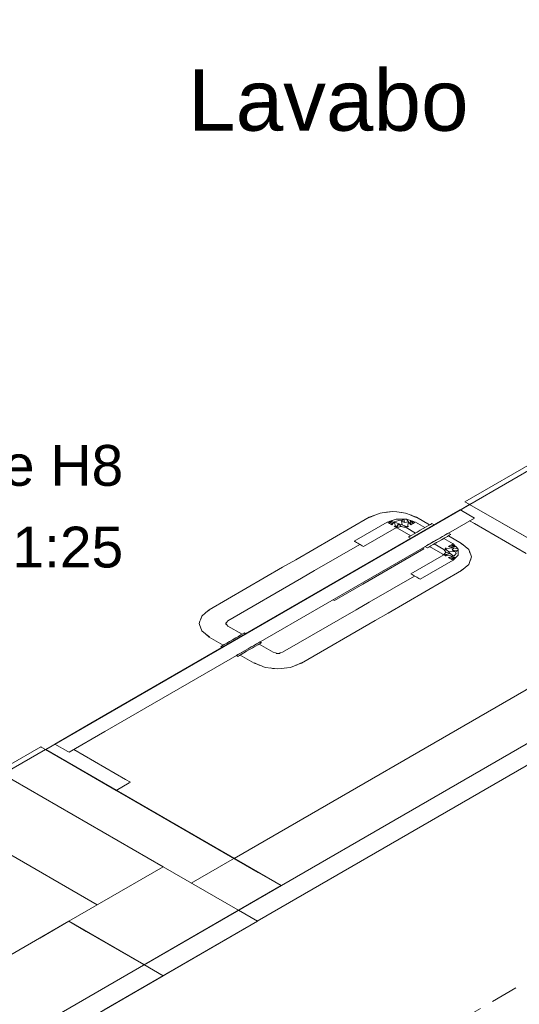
# Model space of a CAD drawing. Header units: millimetres. Extents: x 2 to 902, y -447 to 199.
# Tile 237 of 256: x 86.3 to 89.97, y 24.39 to 31.62. Entities that reach past the tile are written whole.
import ezdxf

# ---------------------------------------------------------------- set-up
doc = ezdxf.new("R2010")
doc.units = ezdxf.units.MM
doc.header["$MEASUREMENT"] = 0
doc.linetypes.add('JIS_02_2.0', pattern=[0.3, 0.2, -0.1])
doc.linetypes.add('NULL', pattern=[0])
for name, color, linetype, lineweight in [('Ambiente-Textos', 251, 'Continuous', 5), ('DI-Títulos', 3, 'Continuous', 9), ('DI-Área do detalhe', 7, 'JIS_02_2.0', 9), ('IFC-Laje-Contorno', 134, 'Continuous', 5), ('IFC-Parede padrão-Contorno', 44, 'Continuous', 5), ('IFC-Pilar-Contorno', 83, 'Continuous', 5), ('IFC-Porta-Contorno', 142, 'Continuous', 5), ('IFC-Viga-Contorno', 66, 'Continuous', 5)]:
    doc.layers.add(name, color=color, linetype=linetype, lineweight=lineweight)
doc.styles.add('Arial', font='arial.ttf')

msp = doc.modelspace()

# ---------------------------------------------------------------- linework, layer by layer
at = {"layer": 'DI-Área do detalhe'}
msp.add_lwpolyline([(89.7354, 37.5335), (101.1215, 30.9597), (86.7045, 22.6361), (75.3184, 29.2098), (89.7354, 37.5335)], dxfattribs=at)
at = {"layer": 'IFC-Laje-Contorno', "color": 7, "lineweight": 5}
for p, q in [((89.6102, 28.0607), (96.2266, 31.8807)), ((87.2176, 24.6794), (96.5262, 30.0537)), ((87.2176, 24.6794), (96.5262, 30.0537)), ((86.4925, 26.2607), (89.6102, 28.0607)), ((86.1784, 26.0794), (86.4925, 26.2607))]:
    msp.add_line(p, q, dxfattribs=at)
at = {"layer": 'IFC-Parede padrão-Contorno', "color": 7, "lineweight": 5}
for p, q in [((89.6094, 28.0612), (94.5747, 30.9279)), ((89.5747, 28.0812), (90.2172, 28.4521)), ((89.5747, 28.0812), (89.606, 28.0632)), ((89.606, 28.0632), (89.6094, 28.0612)), ((89.6094, 28.0612), (91.1451, 27.1746)), ((88.2237, 25.2612), (91.3414, 27.0612)), ((85.8236, 25.8755), (86.4917, 26.2612)), ((86.2201, 26.1444), (86.4571, 26.2812)), ((86.4571, 26.2812), (86.4604, 26.2793)), ((86.4604, 26.2793), (86.4917, 26.2612)), ((86.4917, 26.2612), (88.0555, 25.3584)), ((86.4925, 26.2607), (88.2237, 25.2612)), ((88.0555, 25.3584), (88.2237, 25.2612)), ((87.5556, 24.8755), (88.2237, 25.2612)), ((86.1799, 24.0812), (87.5556, 24.8755))]:
    msp.add_line(p, q, dxfattribs=at)
at = {"layer": 'IFC-Pilar-Contorno', "color": 7, "lineweight": 5}
for p, q in [((86.6632, 24.9995), (87.3561, 25.3995)), ((87.3561, 25.3995), (88.0489, 24.9995)), ((87.9096, 25.0799), (88.0489, 24.9995)), ((85.8161, 24.5103), (86.6632, 24.9995)), ((86.3168, 23.9995), (88.0489, 24.9995)), ((86.4486, 24.8755), (86.6632, 24.9995)), ((86.6632, 24.9995), (87.2129, 24.6821)), ((86.6632, 24.9995), (86.7913, 24.9255)), ((86.9234, 24.3497), (88.0489, 24.9995)), ((86.7913, 24.9255), (87.3561, 24.5995)), ((85.624, 24.3995), (86.4486, 24.8755)), ((87.2129, 24.6821), (87.356, 24.5995)), ((86.5314, 24.1234), (87.356, 24.5995)), ((87.164, 24.4886), (87.3561, 24.5995)), ((86.3168, 23.9995), (87.164, 24.4886))]:
    msp.add_line(p, q, dxfattribs=at)
at = {"layer": 'IFC-Porta-Contorno', "color": 7, "lineweight": 5}
for p, q in [((89.5462, 28.0248), (89.6094, 28.0612)), ((89.6094, 28.0612), (90.0785, 27.7904)), ((86.8245, 26.4534), (89.5401, 28.0212)), ((88.912, 27.9828), (88.951, 27.9979)), ((88.912, 27.9828), (88.951, 27.9979)), ((88.951, 27.9979), (88.9979, 28.0033)), ((88.951, 27.9979), (88.9979, 28.0033)), ((88.9893, 28.0023), (89.0046, 28.0054)), ((88.9893, 28.0023), (89.0046, 28.0054)), ((88.9979, 28.0033), (89.0195, 28.0064)), ((88.9979, 28.0033), (89.0195, 28.0064)), ((89.0046, 28.0054), (89.0447, 28.0086)), ((89.0046, 28.0054), (89.0447, 28.0086)), ((89.0195, 28.0064), (89.0447, 28.0086)), ((89.0195, 28.0064), (89.0447, 28.0086)), ((89.0447, 28.0086), (89.0734, 28.0062)), ((89.0447, 28.0086), (89.0734, 28.0062)), ((89.0734, 28.0062), (89.1084, 28.0013)), ((89.0734, 28.0062), (89.1084, 28.0013)), ((89.0916, 28.0033), (89.1385, 27.9979)), ((89.0916, 28.0033), (89.1385, 27.9979)), ((89.1385, 27.9979), (89.1794, 27.9822)), ((89.1385, 27.9979), (89.1794, 27.9822)), ((89.5401, 28.0212), (89.5462, 28.0248)), ((89.5401, 28.0212), (89.5493, 28.0159)), ((89.5493, 28.0159), (89.644, 27.9612)), ((86.9284, 26.3934), (89.644, 27.9612)), ((88.3306, 27.6549), (88.8715, 27.9672)), ((88.7607, 27.7912), (89.0032, 27.9312)), ((88.7607, 27.7912), (89.0032, 27.9312)), ((88.8715, 27.9672), (88.912, 27.9828)), ((88.8715, 27.9672), (88.912, 27.9828)), ((88.8739, 27.9659), (88.9072, 27.9809)), ((88.8739, 27.9659), (88.9072, 27.9809)), ((88.9072, 27.9809), (88.912, 27.9828)), ((88.9072, 27.9809), (88.912, 27.9828)), ((89.0032, 27.9312), (89.0125, 27.9343)), ((89.0032, 27.9312), (89.0125, 27.9343)), ((89.0078, 27.9285), (89.0133, 27.9254)), ((89.0078, 27.9285), (89.0133, 27.9254)), ((89.0125, 27.9343), (89.0218, 27.9374)), ((89.0125, 27.9343), (89.0218, 27.9374)), ((89.0133, 27.9254), (89.0205, 27.9212)), ((89.0133, 27.9254), (89.0205, 27.9212)), ((89.0404, 27.9436), (89.0205, 27.9212)), ((89.0404, 27.9436), (89.0205, 27.9212)), ((89.0218, 27.9374), (89.0205, 27.9212)), ((89.0218, 27.9374), (89.0205, 27.9212)), ((89.0205, 27.9212), (89.0288, 27.9164)), ((89.0205, 27.9212), (89.0288, 27.9164)), ((89.0218, 27.9374), (89.0404, 27.9436)), ((89.0218, 27.9374), (89.0404, 27.9436)), ((89.0288, 27.9164), (89.0378, 27.9112)), ((89.0288, 27.9164), (89.0378, 27.9112)), ((89.0404, 27.9436), (89.0378, 27.9112)), ((89.0404, 27.9436), (89.0378, 27.9112)), ((89.0552, 27.9345), (89.0378, 27.9112)), ((89.0552, 27.9345), (89.0378, 27.9112)), ((89.0404, 27.9436), (89.069, 27.9532)), ((89.0404, 27.9436), (89.069, 27.9532)), ((89.0552, 27.9345), (89.0879, 27.944)), ((89.0552, 27.9345), (89.0879, 27.944)), ((89.0552, 27.9345), (89.089, 27.9188)), ((89.0552, 27.9345), (89.0678, 27.8939)), ((89.0552, 27.9345), (89.089, 27.9188)), ((89.0552, 27.9345), (89.0678, 27.8939)), ((89.089, 27.9188), (89.0678, 27.8939)), ((89.089, 27.9188), (89.0678, 27.8939)), ((89.069, 27.9532), (89.1071, 27.9532)), ((89.069, 27.9532), (89.0881, 27.9532)), ((89.089, 27.9188), (89.0724, 27.8912)), ((89.089, 27.9188), (89.0724, 27.8912)), ((89.0879, 27.944), (89.1092, 27.9405)), ((89.0879, 27.944), (89.1092, 27.9405)), ((89.0881, 27.9532), (89.1071, 27.9532)), ((89.089, 27.9188), (89.1071, 27.8995)), ((89.089, 27.9188), (89.1137, 27.9113)), ((89.089, 27.9188), (89.1071, 27.8995)), ((89.089, 27.9188), (89.1137, 27.9113)), ((89.1071, 27.9532), (89.1261, 27.9532)), ((89.1071, 27.9532), (89.1261, 27.9532)), ((89.1261, 27.9532), (89.1092, 27.9405)), ((89.1261, 27.9532), (89.1092, 27.9405)), ((89.1092, 27.9405), (89.1314, 27.9275)), ((89.1092, 27.9405), (89.1137, 27.9113)), ((89.1092, 27.9405), (89.1314, 27.9275)), ((89.1092, 27.9405), (89.1137, 27.9113)), ((89.1261, 27.9532), (89.1314, 27.9275)), ((89.1261, 27.9532), (89.1451, 27.9532)), ((89.1261, 27.9532), (89.1314, 27.9275)), ((89.1261, 27.9532), (89.1451, 27.9532)), ((89.1314, 27.9275), (89.159, 27.9345)), ((89.1314, 27.9275), (89.159, 27.9345)), ((89.1451, 27.9532), (89.159, 27.9345)), ((89.1451, 27.9532), (89.1737, 27.9436)), ((89.1451, 27.9532), (89.159, 27.9345)), ((89.1451, 27.9532), (89.1737, 27.9436)), ((89.159, 27.9345), (89.1519, 27.8971)), ((89.159, 27.9345), (89.1519, 27.8971)), ((89.159, 27.9345), (89.1764, 27.9112)), ((89.159, 27.9345), (89.1764, 27.9112)), ((89.1737, 27.9436), (89.1764, 27.9112)), ((89.1737, 27.9436), (89.1937, 27.9212)), ((89.1737, 27.9436), (89.1924, 27.9374)), ((89.1737, 27.9436), (89.1764, 27.9112)), ((89.1737, 27.9436), (89.1937, 27.9212)), ((89.1737, 27.9436), (89.1924, 27.9374)), ((89.1764, 27.9112), (89.1853, 27.9164)), ((89.1764, 27.9112), (89.1853, 27.9164)), ((89.1775, 27.9828), (89.2179, 27.9672)), ((89.1775, 27.9828), (89.1822, 27.9809)), ((89.1775, 27.9828), (89.2179, 27.9672)), ((89.1775, 27.9828), (89.1822, 27.9809)), ((89.1794, 27.9822), (89.1812, 27.9814)), ((89.1794, 27.9822), (89.1812, 27.9814)), ((89.1822, 27.9809), (89.2156, 27.9659)), ((89.1822, 27.9809), (89.2156, 27.9659)), ((89.1853, 27.9164), (89.1937, 27.9212)), ((89.1853, 27.9164), (89.1937, 27.9212)), ((89.1924, 27.9374), (89.1937, 27.9212)), ((89.1924, 27.9374), (89.2017, 27.9343)), ((89.1924, 27.9374), (89.1937, 27.9212)), ((89.1924, 27.9374), (89.2017, 27.9343)), ((89.1937, 27.9212), (89.2009, 27.9254)), ((89.1937, 27.9212), (89.2009, 27.9254)), ((89.2009, 27.9254), (89.2064, 27.9285)), ((89.2009, 27.9254), (89.2064, 27.9285)), ((89.2017, 27.9343), (89.211, 27.9312)), ((89.2017, 27.9343), (89.211, 27.9312)), ((89.211, 27.9312), (89.2803, 27.8912)), ((89.211, 27.9312), (89.2803, 27.8912)), ((89.2179, 27.9672), (89.3149, 27.9112)), ((89.2179, 27.9672), (89.3149, 27.9112)), ((89.3207, 27.9145), (89.3293, 27.9195)), ((89.3207, 27.9145), (89.3293, 27.9195)), ((89.3293, 27.9195), (89.3323, 27.9212)), ((89.3293, 27.9195), (89.3323, 27.9212)), ((89.3323, 27.9212), (89.3496, 27.9112)), ((89.3323, 27.9212), (89.3496, 27.9112)), ((89.6094, 27.9412), (89.6443, 27.921)), ((89.6443, 27.921), (90.0251, 27.7012)), ((88.83, 27.7512), (89.0724, 27.8912)), ((88.83, 27.7512), (89.0724, 27.8912)), ((89.0551, 27.9012), (89.0623, 27.8971)), ((89.0551, 27.9012), (89.0623, 27.8971)), ((89.0623, 27.8971), (89.0678, 27.8939)), ((89.0623, 27.8971), (89.0678, 27.8939)), ((89.0696, 27.8896), (89.0794, 27.8872)), ((89.0696, 27.8896), (89.0794, 27.8872)), ((89.0724, 27.8912), (89.1071, 27.8995)), ((89.0724, 27.8912), (89.0898, 27.8954)), ((89.0794, 27.8872), (89.1764, 27.8312)), ((89.0794, 27.8872), (89.1764, 27.8312)), ((89.0898, 27.8954), (89.1071, 27.8995)), ((89.1071, 27.8995), (89.1244, 27.8954)), ((89.1071, 27.8995), (89.1244, 27.8954)), ((89.1137, 27.9113), (89.1316, 27.9046)), ((89.1137, 27.9113), (89.1316, 27.9046)), ((89.1244, 27.8954), (89.1417, 27.8912)), ((89.1244, 27.8954), (89.1417, 27.8912)), ((89.1316, 27.9046), (89.1417, 27.8912)), ((89.1316, 27.9046), (89.1519, 27.8971)), ((89.1316, 27.9046), (89.1417, 27.8912)), ((89.1316, 27.9046), (89.1519, 27.8971)), ((89.1417, 27.8912), (89.211, 27.8512)), ((89.1417, 27.8912), (89.211, 27.8512)), ((89.1519, 27.8971), (89.159, 27.9012)), ((89.1519, 27.8971), (89.159, 27.9012)), ((89.1844, 27.8359), (89.2024, 27.8462)), ((89.1844, 27.8359), (89.2024, 27.8462)), ((89.2024, 27.8462), (89.2232, 27.8583)), ((89.2024, 27.8462), (89.2232, 27.8583)), ((89.2197, 27.8362), (89.2406, 27.8483)), ((89.2232, 27.8583), (89.2457, 27.8712)), ((89.2232, 27.8583), (89.2457, 27.8712)), ((89.2406, 27.8483), (89.263, 27.8612)), ((89.2457, 27.8712), (89.2681, 27.8842)), ((89.2457, 27.8712), (89.2681, 27.8842)), ((89.263, 27.8612), (89.2854, 27.8742)), ((89.2681, 27.8842), (89.289, 27.8962)), ((89.2681, 27.8842), (89.289, 27.8962)), ((89.2854, 27.8742), (89.3063, 27.8862)), ((89.289, 27.8962), (89.3069, 27.9066)), ((89.289, 27.8962), (89.3069, 27.9066)), ((89.3063, 27.8862), (89.3242, 27.8966)), ((89.3069, 27.9066), (89.3207, 27.9145)), ((89.3069, 27.9066), (89.3207, 27.9145)), ((89.3242, 27.8966), (89.338, 27.9045)), ((89.338, 27.9045), (89.3466, 27.9095)), ((89.3466, 27.9095), (89.3496, 27.9112)), ((89.4281, 27.8366), (89.4419, 27.8445)), ((89.4419, 27.8445), (89.4505, 27.8495)), ((89.4505, 27.8495), (89.4535, 27.8512)), ((89.4535, 27.8512), (89.4708, 27.8412)), ((89.4535, 27.8512), (89.4708, 27.8412)), ((88.7607, 27.7912), (88.7619, 27.7905)), ((88.7607, 27.7912), (88.7619, 27.7905)), ((88.7619, 27.7905), (88.7653, 27.7885)), ((88.7619, 27.7905), (88.7653, 27.7885)), ((88.7653, 27.7885), (88.7708, 27.7854)), ((88.7653, 27.7885), (88.7708, 27.7854)), ((88.7708, 27.7854), (88.778, 27.7812)), ((88.7708, 27.7854), (88.778, 27.7812)), ((88.778, 27.7812), (88.7864, 27.7764)), ((88.778, 27.7812), (88.7864, 27.7764)), ((88.7864, 27.7764), (88.7953, 27.7712)), ((88.7864, 27.7764), (88.7953, 27.7712)), ((88.7953, 27.7712), (88.8043, 27.766)), ((88.7953, 27.7712), (88.8043, 27.766)), ((89.159, 27.8212), (89.162, 27.8229)), ((89.159, 27.8212), (89.162, 27.8229)), ((89.159, 27.8212), (89.1764, 27.8112)), ((89.159, 27.8212), (89.1764, 27.8112)), ((89.162, 27.8229), (89.1707, 27.8279)), ((89.162, 27.8229), (89.1707, 27.8279)), ((89.1707, 27.8279), (89.1844, 27.8359)), ((89.1707, 27.8279), (89.1844, 27.8359)), ((89.1764, 27.8112), (89.1793, 27.8129)), ((89.1793, 27.8129), (89.188, 27.8179)), ((89.188, 27.8179), (89.2017, 27.8259)), ((89.2017, 27.8259), (89.2197, 27.8362)), ((89.3056, 27.7659), (89.3236, 27.7762)), ((89.3236, 27.7762), (89.3445, 27.7883)), ((89.3409, 27.7662), (89.3618, 27.7783)), ((89.3409, 27.7662), (89.3618, 27.7783)), ((89.3445, 27.7883), (89.3669, 27.8012)), ((89.3496, 27.7712), (89.4189, 27.7312)), ((89.3496, 27.7712), (89.4189, 27.7312)), ((89.3597, 27.7771), (89.3669, 27.7812)), ((89.3597, 27.7771), (89.3669, 27.7812)), ((89.3618, 27.7783), (89.3842, 27.7912)), ((89.3618, 27.7783), (89.3842, 27.7912)), ((89.3669, 27.8012), (89.3893, 27.8142)), ((89.3842, 27.7912), (89.4066, 27.8042)), ((89.3842, 27.7912), (89.4066, 27.8042)), ((89.3893, 27.8142), (89.4102, 27.8262)), ((89.4015, 27.8012), (89.4087, 27.8054)), ((89.4015, 27.8012), (89.4087, 27.8054)), ((89.4066, 27.8042), (89.4275, 27.8162)), ((89.4066, 27.8042), (89.4275, 27.8162)), ((89.4102, 27.8262), (89.4281, 27.8366)), ((89.4189, 27.8112), (89.4881, 27.7712)), ((89.4189, 27.8112), (89.4881, 27.7712)), ((89.4275, 27.8162), (89.4454, 27.8266)), ((89.4275, 27.8162), (89.4454, 27.8266)), ((89.4454, 27.8266), (89.4592, 27.8345)), ((89.4454, 27.8266), (89.4592, 27.8345)), ((89.4535, 27.8312), (89.5505, 27.7752)), ((89.4535, 27.8312), (89.5505, 27.7752)), ((89.4592, 27.8345), (89.4679, 27.8395)), ((89.4592, 27.8345), (89.4679, 27.8395)), ((89.4679, 27.8395), (89.4708, 27.8412)), ((89.4679, 27.8395), (89.4708, 27.8412)), ((89.4881, 27.7712), (89.4935, 27.7658)), ((89.4881, 27.7712), (89.4935, 27.7658)), ((89.5481, 27.7739), (89.5742, 27.7546)), ((89.5481, 27.7739), (89.5742, 27.7546)), ((89.5505, 27.7752), (89.5775, 27.7519)), ((89.5505, 27.7752), (89.5775, 27.7519)), ((88.4691, 27.5749), (88.8022, 27.7672)), ((88.8043, 27.766), (88.8126, 27.7612)), ((88.8043, 27.766), (88.8126, 27.7612)), ((88.8126, 27.7612), (88.8198, 27.7571)), ((88.8126, 27.7612), (88.8198, 27.7571)), ((88.8198, 27.7571), (88.8253, 27.7539)), ((88.8198, 27.7571), (88.8253, 27.7539)), ((88.8234, 27.4754), (89.2734, 27.7352)), ((88.8253, 27.7539), (88.8288, 27.7519)), ((88.8253, 27.7539), (88.8288, 27.7519)), ((88.8288, 27.7519), (88.83, 27.7512)), ((88.8288, 27.7519), (88.83, 27.7512)), ((89.263, 27.7412), (89.2663, 27.7393)), ((89.2663, 27.7393), (89.2734, 27.7352)), ((89.2803, 27.7512), (89.2832, 27.7529)), ((89.2803, 27.7512), (89.2976, 27.7412)), ((89.2803, 27.7512), (89.2976, 27.7412)), ((89.2832, 27.7529), (89.2919, 27.7579)), ((89.2919, 27.7579), (89.3056, 27.7659)), ((89.2976, 27.7412), (89.3006, 27.7429)), ((89.2976, 27.7412), (89.3006, 27.7429)), ((89.3006, 27.7429), (89.3092, 27.7479)), ((89.3006, 27.7429), (89.3092, 27.7479)), ((89.3092, 27.7479), (89.323, 27.7559)), ((89.3092, 27.7479), (89.323, 27.7559)), ((89.3149, 27.7512), (89.4119, 27.6952)), ((89.3149, 27.7512), (89.4119, 27.6952)), ((89.323, 27.7559), (89.3409, 27.7662)), ((89.323, 27.7559), (89.3409, 27.7662)), ((89.4189, 27.7312), (89.4421, 27.7254)), ((89.4189, 27.7312), (89.426, 27.7212)), ((89.4189, 27.7312), (89.4421, 27.7254)), ((89.4189, 27.7312), (89.426, 27.7212)), ((89.426, 27.7012), (89.4189, 27.6912)), ((89.426, 27.7012), (89.4189, 27.6912)), ((89.4189, 27.6912), (89.4667, 27.7008)), ((89.4189, 27.6912), (89.4667, 27.7008)), ((89.4235, 27.6885), (89.4667, 27.7008)), ((89.4235, 27.6885), (89.4667, 27.7008)), ((89.426, 27.7212), (89.4332, 27.7112)), ((89.426, 27.7212), (89.4332, 27.7112)), ((89.4332, 27.7112), (89.426, 27.7012)), ((89.4332, 27.7112), (89.426, 27.7012)), ((89.429, 27.7371), (89.4362, 27.7412)), ((89.429, 27.7371), (89.4938, 27.7412)), ((89.429, 27.7371), (89.4362, 27.7412)), ((89.429, 27.7371), (89.4938, 27.7412)), ((89.429, 27.7371), (89.4421, 27.7254)), ((89.429, 27.7371), (89.4421, 27.7254)), ((89.4332, 27.7112), (89.4667, 27.7008)), ((89.4332, 27.7112), (89.4667, 27.7008)), ((89.4421, 27.7254), (89.4537, 27.715)), ((89.4421, 27.7254), (89.4537, 27.715)), ((89.4535, 27.7512), (89.4625, 27.7564)), ((89.4535, 27.7512), (89.4625, 27.7564)), ((89.4535, 27.7512), (89.4938, 27.7412)), ((89.4535, 27.7512), (89.5097, 27.7497)), ((89.4535, 27.7512), (89.4938, 27.7412)), ((89.4535, 27.7512), (89.5097, 27.7497)), ((89.4537, 27.715), (89.5042, 27.7124)), ((89.4537, 27.715), (89.4667, 27.7008)), ((89.4537, 27.715), (89.4667, 27.7008)), ((89.4537, 27.715), (89.5042, 27.7124)), ((89.4625, 27.7564), (89.4708, 27.7612)), ((89.4625, 27.7564), (89.4708, 27.7612)), ((89.4667, 27.7008), (89.4938, 27.6813)), ((89.4667, 27.7008), (89.4938, 27.6813)), ((89.4708, 27.7612), (89.478, 27.7654)), ((89.4708, 27.7612), (89.478, 27.7654)), ((89.4708, 27.7612), (89.5097, 27.7497)), ((89.4708, 27.7612), (89.4989, 27.7605)), ((89.4708, 27.7612), (89.5097, 27.7497)), ((89.4708, 27.7612), (89.4989, 27.7605)), ((89.478, 27.7654), (89.4835, 27.7685)), ((89.478, 27.7654), (89.4835, 27.7685)), ((89.4938, 27.7412), (89.4816, 27.7253)), ((89.4938, 27.7412), (89.4816, 27.7253)), ((89.4816, 27.7253), (89.5042, 27.7124)), ((89.4816, 27.7253), (89.5262, 27.7222)), ((89.4816, 27.7253), (89.5042, 27.7124)), ((89.4816, 27.7253), (89.5262, 27.7222)), ((89.4935, 27.7658), (89.4989, 27.7605)), ((89.4935, 27.7658), (89.4989, 27.7605)), ((89.4938, 27.7412), (89.5262, 27.7332)), ((89.4938, 27.7412), (89.5262, 27.7332)), ((89.5102, 27.7001), (89.4938, 27.6813)), ((89.5102, 27.7001), (89.4938, 27.6813)), ((89.4989, 27.7605), (89.5097, 27.7497)), ((89.4989, 27.7605), (89.5097, 27.7497)), ((89.5042, 27.7124), (89.5262, 27.7222)), ((89.5042, 27.7124), (89.5262, 27.7222)), ((89.5042, 27.7124), (89.5102, 27.7001)), ((89.5042, 27.7124), (89.5102, 27.7001)), ((89.5097, 27.7497), (89.5262, 27.7332)), ((89.5097, 27.7497), (89.5262, 27.7332)), ((89.5262, 27.7332), (89.5262, 27.7222)), ((89.5262, 27.7332), (89.5262, 27.7222)), ((89.5262, 27.7222), (89.5262, 27.7112)), ((89.5262, 27.7222), (89.5262, 27.7112)), ((89.5262, 27.7112), (89.5262, 27.7002)), ((89.5262, 27.7112), (89.5262, 27.6893)), ((89.5262, 27.7002), (89.5262, 27.6893)), ((89.5742, 27.7546), (89.5775, 27.7519)), ((89.5742, 27.7546), (89.5775, 27.7519)), ((89.575, 27.754), (89.5765, 27.753)), ((89.575, 27.754), (89.5765, 27.753)), ((89.5765, 27.753), (89.6036, 27.7293)), ((89.5765, 27.753), (89.6036, 27.7293)), ((89.6036, 27.7293), (89.6129, 27.7023)), ((89.6036, 27.7293), (89.6129, 27.7023)), ((89.6095, 27.7121), (89.6181, 27.6918)), ((89.6095, 27.7121), (89.6181, 27.6918)), ((88.2347, 27.5995), (88.3306, 27.6549)), ((89.1764, 27.5512), (89.4189, 27.6912)), ((89.1764, 27.5512), (89.4189, 27.6912)), ((89.2457, 27.5112), (89.4881, 27.6512)), ((89.2457, 27.5112), (89.4881, 27.6512)), ((89.4119, 27.6952), (89.416, 27.6896)), ((89.4119, 27.6952), (89.416, 27.6896)), ((89.4235, 27.6885), (89.4938, 27.6813)), ((89.4235, 27.6885), (89.429, 27.6854)), ((89.4235, 27.6885), (89.4938, 27.6813)), ((89.4235, 27.6885), (89.429, 27.6854)), ((89.429, 27.6854), (89.4362, 27.6812)), ((89.429, 27.6854), (89.4362, 27.6812)), ((89.4535, 27.6712), (89.4938, 27.6813)), ((89.4535, 27.6712), (89.4938, 27.6813)), ((89.4535, 27.6712), (89.5097, 27.6727)), ((89.4535, 27.6712), (89.5097, 27.6727)), ((89.4535, 27.6712), (89.4625, 27.666)), ((89.4535, 27.6712), (89.4625, 27.666)), ((89.4625, 27.666), (89.4708, 27.6612)), ((89.4625, 27.666), (89.4708, 27.6612)), ((89.4708, 27.6612), (89.5097, 27.6727)), ((89.4708, 27.6612), (89.5097, 27.6727)), ((89.4708, 27.6612), (89.4989, 27.662)), ((89.4708, 27.6612), (89.4989, 27.662)), ((89.4708, 27.6612), (89.478, 27.6571)), ((89.4708, 27.6612), (89.478, 27.6571)), ((89.478, 27.6571), (89.4835, 27.6539)), ((89.478, 27.6571), (89.4835, 27.6539)), ((89.4935, 27.6566), (89.4881, 27.6512)), ((89.4935, 27.6566), (89.4881, 27.6512)), ((89.4989, 27.662), (89.4935, 27.6566)), ((89.4989, 27.662), (89.4935, 27.6566)), ((89.5097, 27.6727), (89.4989, 27.662)), ((89.5097, 27.6727), (89.4989, 27.662)), ((89.5262, 27.6893), (89.5097, 27.6727)), ((89.5262, 27.6893), (89.5097, 27.6727)), ((89.6129, 27.6482), (89.6036, 27.6211)), ((89.6129, 27.6482), (89.6036, 27.6211)), ((89.6166, 27.6521), (89.6112, 27.6432)), ((89.6166, 27.6521), (89.6112, 27.6432)), ((89.6184, 27.6607), (89.6129, 27.6482)), ((89.6184, 27.6607), (89.6129, 27.6482)), ((89.6222, 27.6752), (89.6166, 27.6521)), ((89.6222, 27.6752), (89.6166, 27.6521)), ((89.6181, 27.6918), (89.6222, 27.6752)), ((89.6181, 27.6918), (89.6222, 27.6752)), ((89.6222, 27.6752), (89.6184, 27.6607)), ((89.6222, 27.6752), (89.6184, 27.6607)), ((87.6937, 27.2872), (88.2347, 27.5995)), ((88.3732, 27.5195), (88.4691, 27.5749)), ((89.0096, 27.2629), (89.5505, 27.5752)), ((89.5743, 27.5958), (89.5481, 27.5766)), ((89.5743, 27.5958), (89.5481, 27.5766)), ((89.5775, 27.5986), (89.5505, 27.5752)), ((89.5775, 27.5986), (89.5505, 27.5752)), ((89.5775, 27.5986), (89.5743, 27.5958)), ((89.5775, 27.5986), (89.5743, 27.5958)), ((89.6036, 27.6211), (89.5775, 27.5986)), ((89.6036, 27.6211), (89.5775, 27.5986)), ((87.8323, 27.2072), (88.3732, 27.5195)), ((88.871, 27.3429), (89.2041, 27.5352)), ((89.1764, 27.5512), (89.1776, 27.5505)), ((89.1764, 27.5512), (89.1776, 27.5505)), ((89.1776, 27.5505), (89.181, 27.5485)), ((89.1776, 27.5505), (89.181, 27.5485)), ((89.181, 27.5485), (89.1865, 27.5454)), ((89.181, 27.5485), (89.1865, 27.5454)), ((89.1865, 27.5454), (89.1937, 27.5412)), ((89.1865, 27.5454), (89.1937, 27.5412)), ((89.1937, 27.5412), (89.202, 27.5364)), ((89.1937, 27.5412), (89.202, 27.5364)), ((89.202, 27.5364), (89.211, 27.5312)), ((89.202, 27.5364), (89.211, 27.5312)), ((89.211, 27.5312), (89.22, 27.526)), ((89.211, 27.5312), (89.22, 27.526)), ((89.22, 27.526), (89.2283, 27.5212)), ((89.22, 27.526), (89.2283, 27.5212)), ((89.2283, 27.5212), (89.2355, 27.5171)), ((89.2283, 27.5212), (89.2355, 27.5171)), ((89.2355, 27.5171), (89.241, 27.5139)), ((89.2355, 27.5171), (89.241, 27.5139)), ((89.241, 27.5139), (89.2445, 27.5119)), ((89.241, 27.5139), (89.2445, 27.5119)), ((89.2445, 27.5119), (89.2457, 27.5112)), ((89.2445, 27.5119), (89.2457, 27.5112)), ((88.6152, 27.3552), (88.8234, 27.4754)), ((88.6048, 27.3612), (88.6119, 27.3571)), ((88.6119, 27.3571), (88.6152, 27.3552)), ((88.7751, 27.2875), (88.871, 27.3429)), ((87.6677, 27.265), (87.6406, 27.2413)), ((87.6677, 27.265), (87.6406, 27.2413)), ((87.6937, 27.2872), (87.6667, 27.2639)), ((87.6937, 27.2872), (87.6667, 27.2639)), ((87.67, 27.2666), (87.6667, 27.2639)), ((87.67, 27.2666), (87.6667, 27.2639)), ((87.6693, 27.2661), (87.6677, 27.265)), ((87.6693, 27.2661), (87.6677, 27.265)), ((87.6961, 27.2859), (87.67, 27.2666)), ((87.6961, 27.2859), (87.67, 27.2666)), ((88.2341, 26.9752), (88.7751, 27.2875)), ((87.6262, 27.2038), (87.622, 27.1872)), ((87.6262, 27.2038), (87.622, 27.1872)), ((87.6346, 27.2239), (87.6262, 27.2038)), ((87.6346, 27.2239), (87.6262, 27.2038)), ((87.6406, 27.2413), (87.6313, 27.2143)), ((87.6406, 27.2413), (87.6313, 27.2143)), ((87.8187, 27.1963), (87.8174, 27.1796)), ((87.8187, 27.1963), (87.8174, 27.1796)), ((87.8323, 27.2072), (87.818, 27.1873)), ((87.8323, 27.2072), (87.818, 27.1873)), ((88.3727, 26.8952), (88.9136, 27.2075)), ((88.9136, 27.2075), (89.0096, 27.2629)), ((87.622, 27.1872), (87.6258, 27.1727)), ((87.622, 27.1872), (87.6276, 27.1641)), ((87.622, 27.1872), (87.6258, 27.1727)), ((87.622, 27.1872), (87.6276, 27.1641)), ((87.6258, 27.1727), (87.6313, 27.1602)), ((87.6258, 27.1727), (87.6313, 27.1602)), ((87.6276, 27.1641), (87.633, 27.1552)), ((87.6276, 27.1641), (87.633, 27.1552)), ((87.6313, 27.1602), (87.6406, 27.1331)), ((87.6313, 27.1602), (87.6406, 27.1331)), ((87.6406, 27.1331), (87.6667, 27.1106)), ((87.6406, 27.1331), (87.6667, 27.1106)), ((87.818, 27.1872), (87.8323, 27.1672)), ((87.818, 27.1872), (87.8323, 27.1672)), ((87.8323, 27.1672), (87.9362, 27.1072)), ((87.8323, 27.1672), (87.9362, 27.1072)), ((87.6667, 27.1106), (87.67, 27.1078)), ((87.6667, 27.1106), (87.6937, 27.0872)), ((87.6667, 27.1106), (87.67, 27.1078)), ((87.6667, 27.1106), (87.6937, 27.0872)), ((87.67, 27.1078), (87.6961, 27.0886)), ((87.67, 27.1078), (87.6961, 27.0886)), ((87.6937, 27.0872), (87.7977, 27.0272)), ((87.6937, 27.0872), (87.7977, 27.0272)), ((87.8236, 27.0422), (87.8445, 27.0543)), ((87.8236, 27.0422), (87.8445, 27.0543)), ((87.834, 27.0362), (87.8549, 27.0483)), ((87.8445, 27.0543), (87.8669, 27.0672)), ((87.8445, 27.0543), (87.8669, 27.0672)), ((87.8549, 27.0483), (87.8773, 27.0612)), ((87.8669, 27.0672), (87.8894, 27.0802)), ((87.8669, 27.0672), (87.8894, 27.0802)), ((87.8773, 27.0612), (87.8997, 27.0742)), ((87.8894, 27.0802), (87.9102, 27.0922)), ((87.8894, 27.0802), (87.9102, 27.0922)), ((87.8997, 27.0742), (87.9206, 27.0862)), ((87.9102, 27.0922), (87.9282, 27.1026)), ((87.9102, 27.0922), (87.9282, 27.1026)), ((87.9206, 27.0862), (87.9386, 27.0966)), ((87.9282, 27.1026), (87.9419, 27.1105)), ((87.9282, 27.1026), (87.9419, 27.1105)), ((87.9386, 27.0966), (87.9523, 27.1045)), ((87.9419, 27.1105), (87.9506, 27.1155)), ((87.9419, 27.1105), (87.9506, 27.1155)), ((87.9506, 27.1155), (87.9535, 27.1172)), ((87.9506, 27.1155), (87.9535, 27.1172)), ((87.9523, 27.1045), (87.961, 27.1095)), ((87.9535, 27.1172), (87.9639, 27.1112)), ((87.9535, 27.1172), (87.9639, 27.1112)), ((87.961, 27.1095), (87.9639, 27.1112)), ((88.0563, 27.0445), (88.0649, 27.0495)), ((88.0649, 27.0495), (88.0679, 27.0512)), ((88.0679, 27.0512), (88.0783, 27.0452)), ((88.0679, 27.0512), (88.0783, 27.0452)), ((87.7803, 27.0172), (87.7833, 27.0189)), ((87.7803, 27.0172), (87.7833, 27.0189)), ((87.7803, 27.0172), (87.7907, 27.0112)), ((87.7803, 27.0172), (87.7907, 27.0112)), ((87.7833, 27.0189), (87.7919, 27.0239)), ((87.7833, 27.0189), (87.7919, 27.0239)), ((87.7907, 27.0112), (87.7937, 27.0129)), ((87.7919, 27.0239), (87.8057, 27.0319)), ((87.7919, 27.0239), (87.8057, 27.0319)), ((87.7937, 27.0129), (87.8023, 27.0179)), ((87.8023, 27.0179), (87.8161, 27.0259)), ((87.8057, 27.0319), (87.8236, 27.0422)), ((87.8057, 27.0319), (87.8236, 27.0422)), ((87.8161, 27.0259), (87.834, 27.0362)), ((87.92, 26.9659), (87.938, 26.9762)), ((87.938, 26.9762), (87.9588, 26.9883)), ((87.9483, 26.9702), (87.9692, 26.9823)), ((87.9483, 26.9702), (87.9692, 26.9823)), ((87.957, 26.9752), (87.9737, 26.9849)), ((87.957, 26.9752), (87.9737, 26.9849)), ((87.9588, 26.9883), (87.9813, 27.0012)), ((87.9692, 26.9823), (87.9916, 26.9952)), ((87.9692, 26.9823), (87.9916, 26.9952)), ((87.9813, 27.0012), (88.0037, 27.0142)), ((87.9916, 26.9952), (88.0141, 27.0082)), ((87.9916, 26.9952), (88.0141, 27.0082)), ((88.0037, 27.0142), (88.0246, 27.0262)), ((88.0096, 27.0056), (88.0263, 27.0152)), ((88.0096, 27.0056), (88.0263, 27.0152)), ((88.0141, 27.0082), (88.035, 27.0202)), ((88.0141, 27.0082), (88.035, 27.0202)), ((88.0246, 27.0262), (88.0425, 27.0366)), ((88.0263, 27.0152), (88.0406, 27.0235)), ((88.0263, 27.0152), (88.0406, 27.0235)), ((88.035, 27.0202), (88.0529, 27.0306)), ((88.035, 27.0202), (88.0529, 27.0306)), ((88.0425, 27.0366), (88.0563, 27.0445)), ((88.0516, 27.0299), (88.0586, 27.0339)), ((88.0516, 27.0299), (88.0586, 27.0339)), ((88.0529, 27.0306), (88.0666, 27.0385)), ((88.0529, 27.0306), (88.0666, 27.0385)), ((88.0609, 27.0352), (88.1649, 26.9752)), ((88.0609, 27.0352), (88.1649, 26.9752)), ((88.0666, 27.0385), (88.0753, 27.0435)), ((88.0666, 27.0385), (88.0753, 27.0435)), ((88.0753, 27.0435), (88.0783, 27.0452)), ((88.0753, 27.0435), (88.0783, 27.0452)), ((87.8947, 26.9512), (87.8976, 26.9529)), ((87.8947, 26.9512), (87.905, 26.9452)), ((87.8947, 26.9512), (87.905, 26.9452)), ((87.8976, 26.9529), (87.9063, 26.9579)), ((87.905, 26.9452), (87.908, 26.9469)), ((87.905, 26.9452), (87.908, 26.9469)), ((87.9063, 26.9579), (87.92, 26.9659)), ((87.908, 26.9469), (87.9167, 26.9519)), ((87.908, 26.9469), (87.9167, 26.9519)), ((87.9167, 26.9519), (87.9304, 26.9599)), ((87.9167, 26.9519), (87.9304, 26.9599)), ((87.9224, 26.9552), (88.0263, 26.8952)), ((87.9224, 26.9552), (88.0263, 26.8952)), ((87.9247, 26.9566), (87.9317, 26.9606)), ((87.9247, 26.9566), (87.9317, 26.9606)), ((87.9304, 26.9599), (87.9483, 26.9702)), ((87.9304, 26.9599), (87.9483, 26.9702)), ((87.9426, 26.9669), (87.957, 26.9752)), ((87.9426, 26.9669), (87.957, 26.9752)), ((88.1649, 26.9752), (88.1994, 26.967)), ((88.1649, 26.9752), (88.1994, 26.967)), ((88.1863, 26.9666), (88.2153, 26.9674)), ((88.1863, 26.9666), (88.2153, 26.9674)), ((88.1996, 26.967), (88.2341, 26.9752)), ((88.1996, 26.967), (88.2341, 26.9752)), ((88.0263, 26.8952), (88.0668, 26.8796)), ((88.0263, 26.8952), (88.0668, 26.8796)), ((88.0286, 26.8966), (88.062, 26.8815)), ((88.0286, 26.8966), (88.062, 26.8815)), ((88.062, 26.8815), (88.0668, 26.8796)), ((88.062, 26.8815), (88.0668, 26.8796)), ((88.0668, 26.8796), (88.1057, 26.8646)), ((88.0668, 26.8796), (88.1057, 26.8646)), ((88.1057, 26.8646), (88.1526, 26.8592)), ((88.1057, 26.8646), (88.1526, 26.8592)), ((88.144, 26.8602), (88.1594, 26.857)), ((88.144, 26.8602), (88.1594, 26.857)), ((88.1526, 26.8592), (88.1743, 26.856)), ((88.1526, 26.8592), (88.1743, 26.856)), ((88.1594, 26.857), (88.1995, 26.8538)), ((88.1594, 26.857), (88.1995, 26.8538)), ((88.1743, 26.856), (88.1995, 26.8538)), ((88.1743, 26.856), (88.1995, 26.8538)), ((88.1995, 26.8538), (88.2281, 26.8562)), ((88.1995, 26.8538), (88.2281, 26.8562)), ((88.2281, 26.8562), (88.2631, 26.8611)), ((88.2281, 26.8562), (88.2631, 26.8611)), ((88.2464, 26.8592), (88.2932, 26.8646)), ((88.2464, 26.8592), (88.2932, 26.8646)), ((88.2932, 26.8646), (88.3341, 26.8802)), ((88.2932, 26.8646), (88.3341, 26.8802)), ((88.3322, 26.8796), (88.3727, 26.8952)), ((88.3322, 26.8796), (88.3727, 26.8952)), ((88.3322, 26.8796), (88.337, 26.8815)), ((88.3322, 26.8796), (88.337, 26.8815)), ((88.3341, 26.8802), (88.3361, 26.8811)), ((88.3341, 26.8802), (88.3361, 26.8811)), ((88.337, 26.8815), (88.3703, 26.8966)), ((88.337, 26.8815), (88.3703, 26.8966)), ((86.561, 26.3012), (86.8245, 26.4534)), ((86.6649, 26.2412), (86.9284, 26.3934)), ((86.4917, 26.2612), (86.5549, 26.2977)), ((86.4917, 26.2612), (86.5422, 26.2321)), ((86.5549, 26.2977), (86.561, 26.3012)), ((86.561, 26.3012), (86.6557, 26.2465)), ((86.6995, 26.2612), (87.0803, 26.0414)), ((86.5422, 26.2321), (87.0113, 25.9612)), ((86.6557, 26.2465), (86.6649, 26.2412)), ((87.0803, 26.0414), (87.1152, 26.0212)), ((87.0113, 25.9612), (87.1065, 26.0162)), ((87.1065, 26.0162), (87.1152, 26.0212))]:
    msp.add_line(p, q, dxfattribs=at)
at = {"layer": 'IFC-Viga-Contorno', "color": 7, "lineweight": 5}
for p, q in [((78.7999, 30.3394), (87.356, 25.3995)), ((87.5632, 25.2799), (96.1789, 30.2541)), ((78.3149, 30.0594), (86.8711, 25.1195)), ((88.0482, 24.9999), (96.6639, 29.9741)), ((88.0482, 24.9999), (96.6639, 29.9741)), ((87.8773, 25.4612), (90.995, 27.2612))]:
    msp.add_line(p, q, dxfattribs=at)

# ---------------------------------------------------------------- texts
at = {"layer": 'Ambiente-Textos', "color": 7, "linetype": 'NULL', "lineweight": 5, "insert": (88.5706, 30.7995), "char_height": 0.45, "width": 4.124085, "attachment_point": 8, "line_spacing_factor": 0.6, "style": 'Arial'}
msp.add_mtext('Lavabo', dxfattribs=at)
at = {"layer": 'DI-Títulos', "linetype": 'NULL', "char_height": 0.3, "attachment_point": 9, "line_spacing_factor": 0.6, "style": 'Arial'}
for s, insert, width in [('Detalhe H8', (87.0629, 28.1937), 4.192683), ('Escala 1:25', (87.0629, 27.5937), 4.379726)]:
    msp.add_mtext(s, dxfattribs=dict(at, insert=insert, width=width))

doc.saveas('drawing.dxf')
